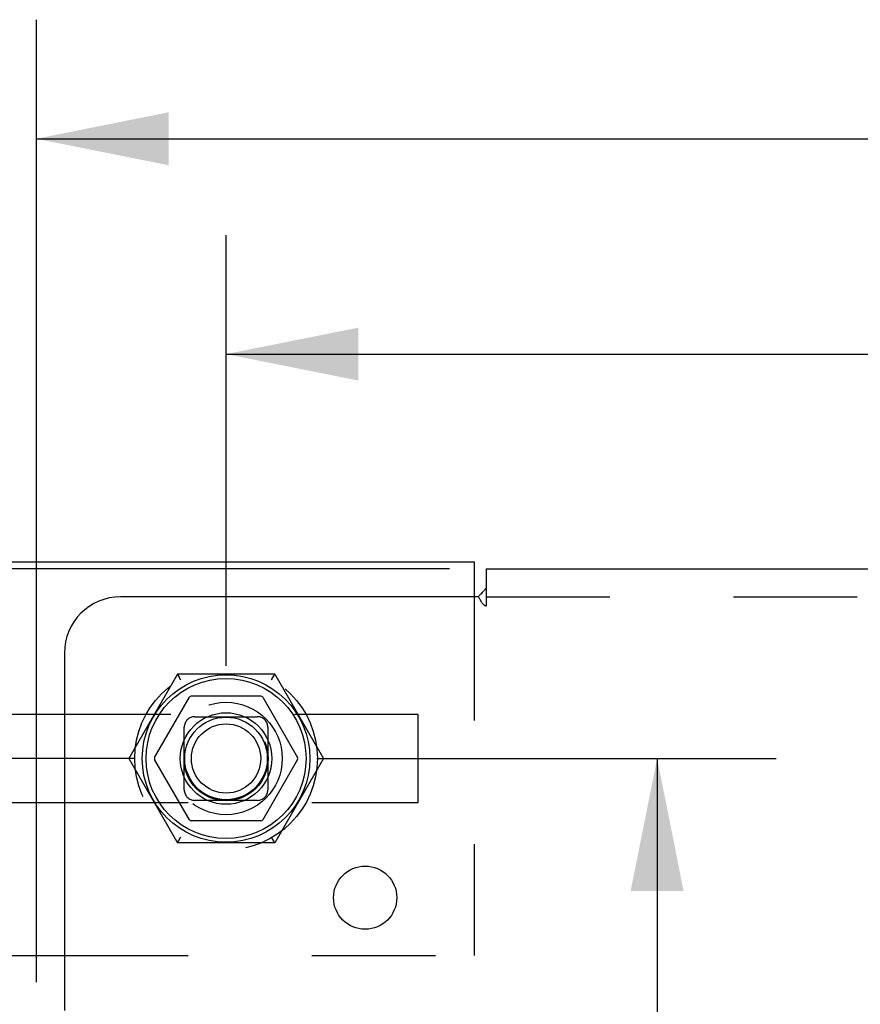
# Model space of a CAD drawing. Header units: inches. Extents: x 0 to 100, y 0 to 65.
# Tile 35 of 121: x 18.9 to 22.64, y 45.46 to 49.83. Entities that reach past the tile are written whole.
import ezdxf

# ---------------------------------------------------------------- set-up
doc = ezdxf.new("R2010")
doc.units = ezdxf.units.IN
doc.header["$LTSCALE"] = 5.5
doc.header["$MEASUREMENT"] = 0
doc.linetypes.add('HIDDEN', pattern=[0.2, 0.1, -0.1])
doc.layers.get('0').update_dxf_attribs({"linetype": 'CONTINUOUS'})
doc.layers.add('DEFAULT_2', color=8, linetype='HIDDEN')
doc.layers.add('DIMENSIONS', color=7, linetype='CONTINUOUS')
doc.styles.get("Standard").update_dxf_attribs({"font": 'arial.ttf'})
doc.dimstyles.new('DIMSTYLE_1', dxfattribs={"dimtxt": 0.441176, "dimasz": 0.588235, "dimexe": 0.09, "dimexo": 0.07, "dimgap": 0.0375, "dimtad": 0, "dimtih": 1, "dimtoh": 1, "dimzin": 4, "dimdsep": 46, "dimtxsty": 'Standard', "dimblk": '_FILLED', "dimblk1": '_FILLED', "dimblk2": '_FILLED', "dimcen": 0.09, "dimadec": 3, "dimazin": 1, "dimtfac": 1, "dimtdec": 3, "dimtofl": 0, "dimtmove": 0, "dimatfit": 3, "dimldrblk": '_FILLED', "dimfxl": 0, "dimtolj": 1, "dimtzin": 4, "dimarcsym": 0})

# ---------------------------------------------------------------- blocks, each defined once
blk = doc.blocks.new('_FILLED')
at = {"color": 0, "linetype": 'ByBlock'}
blk.add_solid([(0, 0), (-1, 0.2), (-1, -0.2)], dxfattribs=at)
blk = doc.blocks.new('*D1')
at = {"layer": 'DIMENSIONS', "color": 2, "linetype": 'Continuous'}
for p, q in [((20.8126, 47.3916), (11.9453, 47.3916)), ((12.4747, 47.3916), (12.4747, 26.739)), ((12.4747, 5.2041), (12.4747, 25.8566)), ((20.8126, 5.2041), (11.9453, 5.2041))]:
    blk.add_line(p, q, dxfattribs=at)
at = {"layer": 'DIMENSIONS', "color": 2, "linetype": 'Continuous', "xscale": 0.5882352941, "yscale": 0.5882352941, "zscale": 0.5882352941}
for p, rotation in [((12.4747, 47.3916), 90), ((12.4747, 5.2041), 270)]:
    blk.add_blockref('_FILLED', p, dxfattribs=dict(at, rotation=rotation))
at = {"layer": 'DIMENSIONS', "color": 2, "linetype": 'Continuous', "insert": (12.4747, 26.5184), "char_height": 0.44118, "width": 1.541658, "attachment_point": 2, "line_spacing_factor": 0.9}
blk.add_mtext('42.19', dxfattribs=at)
blk = doc.blocks.new('*D2')
at = {"layer": 'DIMENSIONS', "color": 2, "linetype": 'Continuous'}
for p, q in [((20.2299, 46.5478), (22.2646, 46.5478)), ((21.7352, 46.5478), (21.7352, 36.864)), ((21.7352, 26.2978), (21.7352, 35.3199)), ((20.2299, 26.2978), (22.2646, 26.2978))]:
    blk.add_line(p, q, dxfattribs=at)
at = {"layer": 'DIMENSIONS', "color": 2, "linetype": 'Continuous', "xscale": 0.5882352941, "yscale": 0.5882352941, "zscale": 0.5882352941}
for p, rotation in [((21.7352, 46.5478), 90), ((21.7352, 26.2978), 270)]:
    blk.add_blockref('_FILLED', p, dxfattribs=dict(at, rotation=rotation))
at = {"layer": 'DIMENSIONS', "color": 2, "linetype": 'Continuous', "insert": (21.7352, 36.6434), "char_height": 0.44118, "width": 1.541658, "attachment_point": 2, "line_spacing_factor": 0.9}
blk.add_mtext('20.25\\PTYP', dxfattribs=at)
blk = doc.blocks.new('*D4')
at = {"layer": 'DIMENSIONS', "color": 2, "linetype": 'Continuous'}
for p, q in [((19.8181, 46.9596), (19.8181, 48.875)), ((71.0681, 46.9596), (71.0681, 48.875)), ((19.8181, 48.3456), (44.4517, 48.3456)), ((71.0681, 48.3456), (46.4345, 48.3456))]:
    blk.add_line(p, q, dxfattribs=at)
at = {"layer": 'DIMENSIONS', "color": 2, "linetype": 'Continuous', "xscale": 0.5882352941, "yscale": 0.5882352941, "zscale": 0.5882352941, "rotation": 180}
blk.add_blockref('_FILLED', (19.8181, 48.3456), dxfattribs=at)
at = {"layer": 'DIMENSIONS', "color": 2, "linetype": 'Continuous', "xscale": 0.5882352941, "yscale": 0.5882352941, "zscale": 0.5882352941}
blk.add_blockref('_FILLED', (71.0681, 48.3456), dxfattribs=at)
at = {"layer": 'DIMENSIONS', "color": 2, "linetype": 'Continuous', "insert": (45.4431, 48.5662), "char_height": 0.44118, "width": 1.541658, "attachment_point": 2, "line_spacing_factor": 0.9}
blk.add_mtext('51.25', dxfattribs=at)
blk = doc.blocks.new('*D6')
at = {"layer": 'DIMENSIONS', "color": 2, "linetype": 'Continuous'}
for p, q in [((18.9744, 45.5533), (18.9744, 49.8323)), ((71.9119, 45.5533), (71.9119, 49.8323)), ((18.9744, 49.3029), (44.4517, 49.3029)), ((71.9119, 49.3029), (46.4345, 49.3029))]:
    blk.add_line(p, q, dxfattribs=at)
at = {"layer": 'DIMENSIONS', "color": 2, "linetype": 'Continuous', "xscale": 0.5882352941, "yscale": 0.5882352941, "zscale": 0.5882352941, "rotation": 180}
blk.add_blockref('_FILLED', (18.9744, 49.3029), dxfattribs=at)
at = {"layer": 'DIMENSIONS', "color": 2, "linetype": 'Continuous', "xscale": 0.5882352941, "yscale": 0.5882352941, "zscale": 0.5882352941}
blk.add_blockref('_FILLED', (71.9119, 49.3029), dxfattribs=at)
at = {"layer": 'DIMENSIONS', "color": 2, "linetype": 'Continuous', "insert": (45.4431, 49.5235), "char_height": 0.44118, "width": 1.541658, "attachment_point": 2, "line_spacing_factor": 0.9}
blk.add_mtext('52.94', dxfattribs=at)
blk = doc.blocks.new('*D12')
at = {"layer": 'DIMENSIONS', "color": 2, "linetype": 'Continuous'}
for p, q in [((19.4064, 46.5478), (13.8542, 46.5478)), ((14.3836, 46.5478), (14.3836, 25.4214)), ((14.3836, 6.0478), (14.3836, 24.539)), ((19.4064, 6.0478), (13.8542, 6.0478))]:
    blk.add_line(p, q, dxfattribs=at)
at = {"layer": 'DIMENSIONS', "color": 2, "linetype": 'Continuous', "xscale": 0.5882352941, "yscale": 0.5882352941, "zscale": 0.5882352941}
for p, rotation in [((14.3836, 46.5478), 90), ((14.3836, 6.0478), 270)]:
    blk.add_blockref('_FILLED', p, dxfattribs=dict(at, rotation=rotation))
at = {"layer": 'DIMENSIONS', "color": 2, "linetype": 'Continuous', "insert": (14.3836, 25.2008), "char_height": 0.44118, "width": 1.541658, "attachment_point": 2, "line_spacing_factor": 0.9}
blk.add_mtext('40.50', dxfattribs=at)

msp = doc.modelspace()

# ---------------------------------------------------------------- linework, layer by layer
at = {"color": 3, "linetype": 'Continuous'}
for p, q in [((16.7341, 47.4228), (20.9221, 47.4228)), ((20.9221, 47.4228), (20.9221, 47.2666)), ((20.9744, 47.3916), (20.9744, 47.3051)), ((20.9744, 47.3916), (69.9119, 47.3916)), ((20.9574, 47.2853), (20.9508, 47.2788)), ((20.939, 47.2666), (19.3494, 47.2666)), ((19.0994, 47.0166), (19.0994, 45.4269)), ((19.0994, 46.7428), (17.1721, 46.7428)), ((17.1721, 46.3528), (19.0994, 46.3528)), ((16.7341, 45.6728), (19.0994, 45.6728))]:
    msp.add_line(p, q, dxfattribs=at)
at = {"color": 7, "linetype": 'Continuous'}
for p, q in [((19.5006, 46.5528), (19.655, 46.8203)), ((19.9726, 46.8253), (19.6637, 46.8253)), ((19.9812, 46.8203), (20.1357, 46.5528)), ((19.655, 46.2753), (19.5006, 46.5428)), ((20.1357, 46.5428), (19.9812, 46.2753)), ((19.9726, 46.2703), (19.6637, 46.2703))]:
    msp.add_line(p, q, dxfattribs=at)
at = {"color": 3, "linetype": 'Continuous'}
for points in [[(20.9508, 47.2788), (20.9489, 47.2769), (20.9471, 47.275), (20.9453, 47.2732), (20.9435, 47.2714), (20.9419, 47.2696), (20.9404, 47.268), (20.939, 47.2666)], [(20.9744, 47.3051), (20.9728, 47.3029), (20.9712, 47.3008), (20.9697, 47.2988), (20.9681, 47.2968), (20.9665, 47.295), (20.965, 47.2932), (20.9634, 47.2915), (20.9619, 47.2899), (20.9604, 47.2883), (20.9589, 47.2868), (20.9574, 47.2853)]]:
    msp.add_lwpolyline(points, dxfattribs=at)
at = {"color": 7, "linetype": 'Continuous'}
for radius in [0.3725, 0.3558, 0.2035, 0.184, 0.154]:
    msp.add_circle((19.8181, 46.5478), radius, dxfattribs=at)
at = {"color": 3, "linetype": 'Continuous'}
msp.add_circle((20.4368, 45.9291), 0.1405, dxfattribs=at)
msp.add_arc((19.3494, 47.0166), 0.25, 90, 180, dxfattribs=at)
at = {"color": 7, "linetype": 'Continuous'}
for centre, start, end in [((19.6637, 46.8153), 90, 150), ((19.9726, 46.8153), 30.0108, 89.9876), ((19.5092, 46.5478), 150, 210), ((20.127, 46.5478), 330.0117, 29.9873), ((19.6637, 46.2803), 210, 270), ((19.9726, 46.2803), 270, 330)]:
    msp.add_arc(centre, 0.01, start, end, dxfattribs=at)
at = {"layer": 'DEFAULT_2', "color": 8, "linetype": 'HIDDEN'}
for p, q in [((20.9744, 47.3051), (20.9744, 47.2257)), ((20.9221, 47.2666), (20.9221, 45.6728)), ((20.9744, 47.2666), (69.9119, 47.2666)), ((19.6016, 46.9228), (19.3851, 46.5478)), ((20.0346, 46.9228), (19.6016, 46.9228)), ((19.6022, 46.9218), (19.6077, 46.9123)), ((19.6063, 46.9148), (19.6126, 46.9038)), ((19.6093, 46.9096), (19.6077, 46.9123)), ((20.0237, 46.9038), (20.03, 46.9148)), ((20.0285, 46.9123), (20.027, 46.9096)), ((20.0285, 46.9123), (20.034, 46.9218)), ((20.0346, 46.9228), (20.2511, 46.5478)), ((20.6721, 46.7428), (19.0994, 46.7428)), ((19.6791, 46.7338), (19.9571, 46.7338)), ((20.6721, 46.3528), (20.6721, 46.7428)), ((19.6321, 46.4088), (19.6321, 46.6868)), ((20.0041, 46.6868), (20.0041, 46.4088)), ((19.3851, 46.5478), (19.6016, 46.1728)), ((19.3973, 46.5478), (19.3863, 46.5478)), ((19.4071, 46.5478), (19.3973, 46.5478)), ((20.2511, 46.5478), (20.0346, 46.1728)), ((20.2359, 46.5478), (20.2419, 46.5478)), ((20.2419, 46.5478), (20.2445, 46.5478)), ((19.9571, 46.3618), (19.6791, 46.3618)), ((19.0994, 46.3528), (20.6721, 46.3528)), ((19.6022, 46.1738), (19.6093, 46.186)), ((19.6126, 46.1918), (19.6063, 46.1808)), ((20.03, 46.1808), (20.0237, 46.1918)), ((20.027, 46.186), (20.0285, 46.1833)), ((20.034, 46.1738), (20.0285, 46.1833)), ((20.0346, 46.1728), (19.6016, 46.1728)), ((19.0994, 45.6728), (20.9221, 45.6728))]:
    msp.add_line(p, q, dxfattribs=at)
for points in [[(20.952, 47.2472), (20.9492, 47.2519), (20.9477, 47.2542), (20.9463, 47.2566), (20.9448, 47.2589), (20.9433, 47.261), (20.9418, 47.2631), (20.9404, 47.2649), (20.939, 47.2666)], [(20.9744, 47.2257), (20.9726, 47.2264), (20.9709, 47.2271), (20.9693, 47.2279), (20.9677, 47.2289), (20.9661, 47.2299), (20.9646, 47.2311), (20.963, 47.2325), (20.9615, 47.234), (20.9601, 47.2356), (20.9587, 47.2373), (20.9573, 47.239), (20.956, 47.2409), (20.9546, 47.2429), (20.9533, 47.2451), (20.952, 47.2472)], [(19.6016, 46.9228), (19.6018, 46.9225), (19.6022, 46.9218)], [(19.6022, 46.9218), (19.6018, 46.9225), (19.6016, 46.9228)], [(19.6161, 46.8978), (19.6143, 46.9008), (19.6126, 46.9038), (19.6109, 46.9067)], [(19.6126, 46.9038), (19.6143, 46.9008), (19.6161, 46.8978)], [(20.0237, 46.9038), (20.0219, 46.9008), (20.0202, 46.8978)], [(20.0202, 46.8978), (20.0219, 46.9008), (20.0237, 46.9038)], [(20.034, 46.9218), (20.0345, 46.9225), (20.0346, 46.9228)], [(20.0346, 46.9228), (20.0345, 46.9225), (20.034, 46.9218)], [(19.3863, 46.5478), (19.3854, 46.5478), (19.3851, 46.5478)], [(19.414, 46.5478), (19.4105, 46.5478), (19.4071, 46.5478)], [(20.2223, 46.5478), (20.2257, 46.5478), (20.2292, 46.5478), (20.2359, 46.5478)], [(20.2445, 46.5478), (20.25, 46.5478), (20.2508, 46.5478), (20.2511, 46.5478)], [(19.6126, 46.1918), (19.6143, 46.1948), (19.6161, 46.1978)], [(19.6161, 46.1978), (19.6143, 46.1948), (19.6126, 46.1918)], [(20.0237, 46.1918), (20.0219, 46.1948), (20.0202, 46.1978)], [(20.0202, 46.1978), (20.0219, 46.1948), (20.0237, 46.1918), (20.0254, 46.1889)], [(19.6022, 46.1738), (19.6018, 46.1731), (19.6016, 46.1728)], [(19.6016, 46.1728), (19.6018, 46.1731), (19.6022, 46.1738)], [(20.0346, 46.1728), (20.0345, 46.1731), (20.034, 46.1738)], [(20.034, 46.1738), (20.0345, 46.1731), (20.0346, 46.1728)]]:
    msp.add_lwpolyline(points, dxfattribs=at)
for radius in [0.4062, 0.25, 0.1875, 0.1835]:
    msp.add_circle((19.8181, 46.5478), radius, dxfattribs=at)
for centre, start, end in [((19.6791, 46.6868), 90, 180), ((19.9571, 46.6868), 0, 90), ((19.6791, 46.4088), 180, 270), ((19.9571, 46.4088), 270, 360)]:
    msp.add_arc(centre, 0.047, start, end, dxfattribs=at)

# ---------------------------------------------------------------- dimensions: what is measured, and where the dimension line sits
at = {"layer": 'DIMENSIONS', "color": 2, "linetype": 'Continuous'}
for base, p1, p2, picture, middle in [((71.9119, 49.3029), (18.9744, 45.4833), (71.9119, 45.4833), '*D6', (45.4414, 49.3005)), ((71.0681, 48.3456), (19.8181, 46.8896), (71.0681, 46.8896), '*D4', (45.443, 48.3431))]:
    dim = msp.add_linear_dim(base=base, p1=p1, p2=p2, dimstyle='DIMSTYLE_1', dxfattribs=at)
    dim.commit()
    dim.dimension.update_dxf_attribs({"geometry": picture, "text_midpoint": middle, "dimtype": 160})
for base, p1, p2, picture, middle in [((12.4747, 5.2041), (20.8826, 47.3916), (20.8826, 5.2041), '*D1', (12.4631, 26.2953)), ((14.3836, 6.0478), (19.4764, 46.5478), (19.4764, 6.0478), '*D12', (14.372, 24.9777))]:
    dim = msp.add_linear_dim(base=base, p1=p1, p2=p2, angle=270, dimstyle='DIMSTYLE_1', dxfattribs=at)
    dim.commit()
    dim.dimension.update_dxf_attribs({"geometry": picture, "text_midpoint": middle, "dimtype": 160})
dim = msp.add_linear_dim(base=(21.7352, 46.5478), p1=(20.1599, 26.2978), p2=(20.1599, 46.5478), angle=90, text='<>\\PTYP', dimstyle='DIMSTYLE_1', dxfattribs=at)
dim.commit()
dim.dimension.update_dxf_attribs({"geometry": '*D2', "text_midpoint": (21.7352, 36.0919), "dimtype": 160})

doc.saveas('drawing.dxf')
